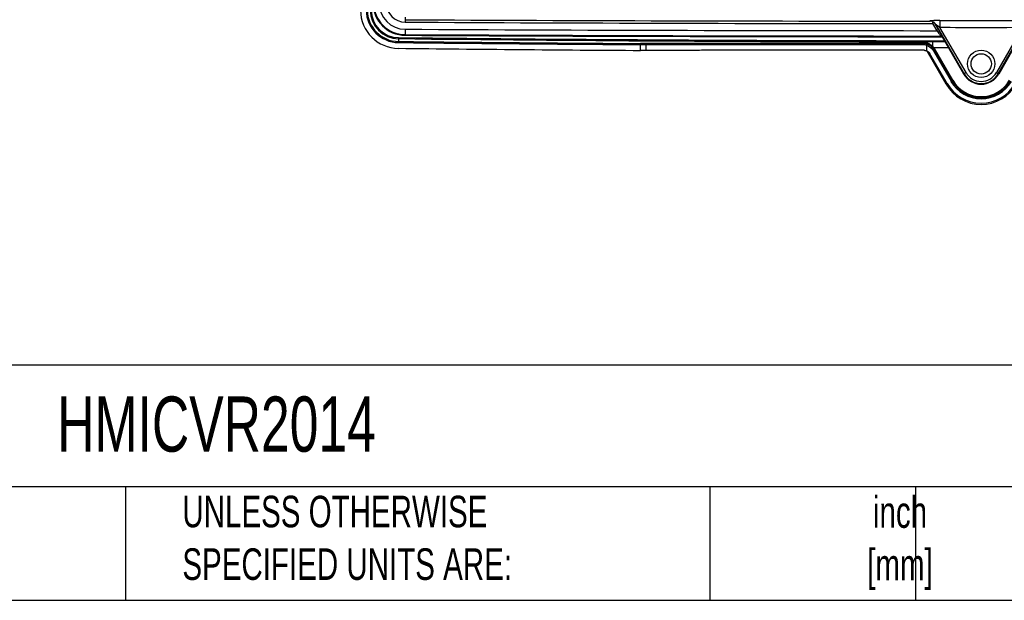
# Model space of a CAD drawing. Header units: inches. Extents: x 1.7 to 75.2, y 1.7 to 57.7.
# Tile 17 of 34: x 43.2 to 61.4, y 1.7 to 12.5. Entities that reach past the tile are written whole.
import ezdxf

# ---------------------------------------------------------------- set-up
doc = ezdxf.new("R2010")
doc.units = ezdxf.units.IN
doc.header["$LTSCALE"] = 7
doc.header["$MEASUREMENT"] = 0
doc.layers.add('TEXT', color=140, linetype='Continuous', lineweight=25)
doc.styles.add('SLDTEXTSTYLE0', font='TXT', dxfattribs={"width": 0.7})

msp = doc.modelspace()

# ---------------------------------------------------------------- linework, layer by layer
for p, q in [((50.314, 12.528), (50.314, 12.484)), ((50.314, 12.484), (50.314, 12.439)), ((60.07, 12.412), (60.146, 12.281)), ((60.18, 12.301), (60.113, 12.418)), ((60.128, 12.397), (60.654, 11.485)), ((61.284, 11.485), (61.811, 12.397)), ((50.313, 12.308), (50.313, 12.208)), ((50.313, 12.208), (50.313, 12.196)), ((60.689, 11.505), (60.205, 12.343)), ((61.734, 12.343), (61.25, 11.505)), ((50.19, 12.133), (50.189, 12.082)), ((50.189, 12.062), (50.189, 12.082)), ((50.19, 12.153), (50.19, 12.133)), ((54.668, 11.916), (54.668, 12.023)), ((54.764, 12.023), (54.764, 11.916)), ((59.87, 12.071), (59.885, 12.046)), ((60.3, 12.078), (60.07, 12.078)), ((60.218, 12.182), (60.218, 12.179)), ((60.253, 12.159), (60.253, 12.162)), ((60.645, 11.48), (60.253, 12.159)), ((61.686, 12.159), (61.294, 11.48)), ((59.958, 12.014), (59.958, 11.91)), ((59.968, 11.904), (60.321, 11.293)), ((60.321, 11.293), (59.968, 11.904)), ((60.34, 11.304), (60.022, 11.855)), ((60.084, 11.91), (60.411, 11.345)), ((60.102, 11.92), (60.089, 11.943)), ((60.095, 11.971), (60.361, 11.971)), ((60.428, 11.355), (60.102, 11.92)), ((60.445, 11.365), (60.106, 11.953)), ((60.645, 11.48), (60.654, 11.485)), ((60.689, 11.505), (60.654, 11.485)), ((61.25, 11.505), (61.284, 11.485)), ((61.294, 11.48), (61.284, 11.485)), ((60.34, 11.304), (60.321, 11.293)), ((60.411, 11.345), (60.428, 11.355)), ((60.445, 11.365), (60.428, 11.355)), ((60.321, 11.293), (60.321, 11.293))]:
    msp.add_line(p, q)
at = {"flags": 128}
msp.add_lwpolyline([(59.984, 11.888), (60.006, 11.87), (60.022, 11.855)], dxfattribs=at)
for radius in [0.253, 0.188]:
    msp.add_circle((60.969, 11.667), radius)
for centre, radius, start, end in [((50.316, 12.796), 0.6, 180.3207, 269.71), ((50.316, 12.796), 0.588, 180.3207, 269.71), ((50.316, 12.796), 0.488, 180.3207, 269.71), ((50.316, 12.796), 0.357, 180.3207, 269.71), ((50.196, 12.665), 0.711, 180.6754, 269.3753), ((50.196, 12.665), 0.604, 180.6754, 269.3753), ((50.196, 12.665), 0.584, 180.6754, 269.3753), ((50.196, 12.665), 0.532, 180.6754, 269.3753), ((50.196, 12.665), 0.512, 180.6754, 269.3753), ((60.969, 2117.533), 2105.076, 269.709988, 269.974305), ((60.969, 2117.533), 2105.121, 269.709988, 269.975519), ((60.969, 2117.533), 2105.065, 269.979203, 270.020797), ((60.969, 2117.533), 2105.252, 269.709988, 269.977582), ((60.969, 2117.533), 2105.351, 269.709988, 269.979565), ((60.969, 2117.533), 2105.19, 269.979203, 270.020797), ((60.977, 1001.539), 989.516, 269.375345, 269.634687), ((60.977, 1001.539), 989.536, 269.375345, 269.634687), ((60.977, 1001.539), 989.444, 269.375345, 269.960182), ((60.977, 1001.539), 989.464, 269.375345, 269.939182), ((60.969, 2117.533), 2105.364, 269.709988, 269.980161), ((60.977, 1001.539), 989.643, 269.375345, 269.634726), ((60.969, 11.667), 0.375, 210, 330), ((60.969, 11.667), 0.364, 210, 330), ((60.969, 11.667), 0.324, 210, 330), ((60.969, 11.667), 0.726, 210, 330), ((60.969, 11.667), 0.645, 210, 330), ((60.969, 11.667), 0.625, 210, 330), ((60.969, 11.667), 0.605, 210, 330), ((60.969, 11.667), 0.749, 210, 330)]:
    msp.add_arc(centre, radius, start, end)
for points, knots in [([(60.205, 12.468), (60.179, 12.468), (60.153, 12.468), (60.104, 12.467), (60.082, 12.466), (60.045, 12.464), (60.031, 12.463), (60.021, 12.461), (60.019, 12.46), (60.02, 12.459), (60.022, 12.458), (60.025, 12.457)], [0, 0, 0, 0, 0.25, 0.25, 0.5, 0.5, 0.75, 0.75, 0.875, 0.875, 1, 1, 1, 1]), ([(60.068, 12.452), (60.065, 12.453), (60.059, 12.454), (60.05, 12.455), (60.042, 12.456), (60.033, 12.457), (60.028, 12.457), (60.025, 12.457)], [0, 0, 0, 0, 0.20509, 0.407609, 0.607583, 0.805037, 1, 1, 1, 1]), ([(60.105, 12.432), (60.104, 12.432), (60.1, 12.43), (60.087, 12.422), (60.079, 12.417), (60.07, 12.412)], [0, 0, 0, 0, 0.5, 0.5, 1, 1, 1, 1]), ([(60.074, 12.45), (60.076, 12.449), (60.083, 12.446), (60.097, 12.435), (60.113, 12.419), (60.123, 12.404), (60.128, 12.397)], [0, 0, 0, 0, 0.166106, 0.462195, 0.735937, 1, 1, 1, 1]), ([(60.128, 12.397), (60.128, 12.398), (60.13, 12.397), (60.138, 12.392), (60.144, 12.388), (60.159, 12.377), (60.168, 12.371), (60.186, 12.358), (60.196, 12.35), (60.205, 12.343)], [0, 0, 0, 0, 0.25, 0.25, 0.5, 0.5, 0.75, 0.75, 1, 1, 1, 1]), ([(60.205, 12.468), (60.205, 12.467), (60.205, 12.463), (60.205, 12.45), (60.205, 12.44), (60.205, 12.418), (60.205, 12.404), (60.205, 12.375), (60.205, 12.359), (60.205, 12.343)], [0, 0, 0, 0, 0.25, 0.25, 0.5, 0.5, 0.75, 0.75, 1, 1, 1, 1]), ([(60.18, 12.301), (60.18, 12.301), (60.176, 12.299), (60.163, 12.291), (60.154, 12.286), (60.146, 12.281)], [0, 0, 0, 0, 0.5, 0.5, 1, 1, 1, 1]), ([(60.146, 12.281), (60.164, 12.258), (60.183, 12.235), (60.203, 12.207), (60.209, 12.199), (60.216, 12.187), (60.219, 12.183), (60.218, 12.182)], [0, 0, 0, 0, 0.5, 0.5, 0.75, 0.75, 1, 1, 1, 1]), ([(60.253, 12.162), (60.253, 12.163), (60.251, 12.169), (60.243, 12.186), (60.238, 12.197), (60.217, 12.236), (60.199, 12.269), (60.18, 12.301)], [0, 0, 0, 0, 0.25, 0.25, 0.5, 0.5, 1, 1, 1, 1]), ([(54.668, 12.023), (54.668, 12.028), (54.668, 12.033), (54.668, 12.04), (54.668, 12.043), (54.668, 12.043)], [0, 0, 0, 0, 0.5, 0.5, 1, 1, 1, 1]), ([(60.07, 12.078), (60.057, 12.078), (60.043, 12.078), (60.017, 12.077), (60.005, 12.077), (59.969, 12.076), (59.948, 12.075), (59.927, 12.075)], [0, 0, 0, 0, 0.25, 0.25, 0.5, 0.5, 1, 1, 1, 1]), ([(60.07, 12.078), (60.07, 12.069), (60.07, 12.057), (60.07, 12.03), (60.07, 12.014), (60.07, 11.997)], [0, 0, 0, 0, 0.5, 0.5, 1, 1, 1, 1]), ([(60.218, 12.179), (60.219, 12.179), (60.222, 12.179), (60.226, 12.178), (60.23, 12.177), (60.234, 12.176), (60.237, 12.174), (60.241, 12.171), (60.244, 12.169), (60.247, 12.166), (60.25, 12.162), (60.252, 12.16), (60.253, 12.159)], [0, 0, 0, 0, 0.093015, 0.187571, 0.283676, 0.381314, 0.480477, 0.581192, 0.683509, 0.787427, 0.892925, 1, 1, 1, 1]), ([(54.764, 11.916), (54.758, 11.916), (54.745, 11.916), (54.726, 11.916), (54.707, 11.916), (54.688, 11.916), (54.675, 11.916), (54.668, 11.916)], [0, 0, 0, 0, 0.198413, 0.397546, 0.597473, 0.798266, 1, 1, 1, 1]), ([(59.913, 11.919), (59.863, 11.919), (59.765, 11.919), (59.618, 11.919), (59.47, 11.919), (59.323, 11.919), (59.176, 11.919), (59.028, 11.919), (58.881, 11.919), (58.734, 11.92), (58.586, 11.92), (58.439, 11.92), (58.292, 11.92), (58.145, 11.92), (57.998, 11.92), (57.85, 11.92), (57.703, 11.919), (57.556, 11.919), (57.409, 11.919), (57.262, 11.919), (57.115, 11.919), (56.968, 11.919), (56.821, 11.919), (56.674, 11.919), (56.527, 11.919), (56.38, 11.918), (56.233, 11.918), (56.086, 11.918), (55.939, 11.918), (55.792, 11.918), (55.645, 11.917), (55.498, 11.917), (55.351, 11.917), (55.205, 11.917), (55.058, 11.916), (54.911, 11.916), (54.813, 11.916), (54.764, 11.916)], [0, 0, 0, 0, 0.028592, 0.05718, 0.085765, 0.114347, 0.142925, 0.171502, 0.200075, 0.228646, 0.257216, 0.285783, 0.314349, 0.342913, 0.371477, 0.400039, 0.4286, 0.457161, 0.485722, 0.514282, 0.542843, 0.571404, 0.599965, 0.628527, 0.65709, 0.685654, 0.71422, 0.742787, 0.771356, 0.799927, 0.828501, 0.857076, 0.885655, 0.914236, 0.942821, 0.971409, 1, 1, 1, 1]), ([(59.913, 11.919), (59.915, 11.919), (59.919, 11.919), (59.926, 11.918), (59.932, 11.917), (59.939, 11.916), (59.945, 11.914), (59.952, 11.913), (59.956, 11.911), (59.958, 11.91)], [0, 0, 0, 0, 0.141223, 0.282338, 0.423742, 0.565826, 0.70898, 0.853582, 1, 1, 1, 1]), ([(59.958, 11.91), (59.96, 11.909), (59.965, 11.907), (59.971, 11.904), (59.978, 11.901), (59.984, 11.897), (59.989, 11.893), (59.997, 11.887), (60.005, 11.878), (60.015, 11.867), (60.02, 11.859), (60.022, 11.855)], [0, 0, 0, 0, 0.084999, 0.169006, 0.252274, 0.335059, 0.417624, 0.500234, 0.667354, 0.833229, 1, 1, 1, 1]), ([(60.106, 11.953), (60.101, 11.95), (60.097, 11.948), (60.09, 11.944), (60.089, 11.943), (60.089, 11.943)], [0, 0, 0, 0, 0.5, 0.5, 1, 1, 1, 1])]:
    msp.add_open_spline(points, degree=3, knots=knots)
for points in [[(60.068, 12.452), (60.068, 12.448), (60.068, 12.436), (60.069, 12.42), (60.07, 12.412)], [(54.762, 12.043), (54.731, 12.043), (54.7, 12.043), (54.668, 12.043)], [(54.668, 12.023), (54.7, 12.023), (54.732, 12.023), (54.764, 12.023)], [(59.885, 12.046), (58.174, 12.048), (56.465, 12.047), (54.762, 12.043)], [(54.764, 12.023), (54.764, 12.028), (54.764, 12.038), (54.763, 12.042), (54.762, 12.043)], [(54.764, 12.023), (56.466, 12.027), (58.175, 12.028), (59.885, 12.026)], [(59.927, 12.075), (59.907, 12.074), (59.888, 12.072), (59.87, 12.071)], [(59.87, 12.071), (59.903, 12.07), (59.936, 12.064), (59.966, 12.051)], [(59.967, 12.053), (59.936, 12.065), (59.903, 12.071), (59.87, 12.071)], [(59.885, 12.026), (59.885, 12.031), (59.885, 12.041), (59.885, 12.045), (59.885, 12.046)], [(59.965, 12.033), (59.939, 12.041), (59.912, 12.046), (59.885, 12.046)], [(59.885, 12.026), (59.91, 12.026), (59.935, 12.022), (59.958, 12.014)], [(59.927, 12.075), (59.941, 12.073), (59.955, 12.066), (59.967, 12.053)], [(59.958, 12.014), (59.96, 12.018), (59.963, 12.028), (59.965, 12.032), (59.965, 12.033)], [(60.102, 11.92), (60.072, 11.972), (60.022, 12.013), (59.965, 12.033)], [(59.967, 12.053), (59.966, 12.052), (59.966, 12.051), (59.966, 12.051)], [(59.966, 12.051), (59.983, 12.044), (60.015, 12.026), (60.043, 12.001), (60.056, 11.988)], [(60.07, 11.997), (60.054, 12.01), (60.02, 12.031), (59.985, 12.047), (59.967, 12.053)], [(60.253, 12.162), (60.25, 12.168), (60.239, 12.178), (60.225, 12.182), (60.218, 12.182)], [(59.958, 12.014), (60.011, 11.996), (60.057, 11.958), (60.084, 11.91)], [(60.056, 11.988), (60.056, 11.987), (60.06, 11.989), (60.067, 11.994), (60.07, 11.997)], [(60.056, 11.988), (60.064, 11.979), (60.071, 11.969), (60.078, 11.959)], [(60.095, 11.971), (60.087, 11.98), (60.079, 11.989), (60.07, 11.997)], [(60.095, 11.971), (60.09, 11.968), (60.082, 11.962), (60.078, 11.959), (60.078, 11.959)], [(60.078, 11.959), (60.082, 11.954), (60.085, 11.948), (60.089, 11.943)], [(60.084, 11.91), (60.089, 11.913), (60.098, 11.918), (60.102, 11.92), (60.102, 11.92)], [(60.106, 11.953), (60.102, 11.959), (60.099, 11.965), (60.095, 11.971)]]:
    msp.add_open_spline(points, degree=3)
at = {"layer": 'TEXT'}
for p, q in [((75.25, 6.098), (1.75, 6.098)), ((75.25, 3.85), (1.75, 3.85)), ((45.136, 3.85), (45.136, 1.75)), ((55.952, 3.85), (55.952, 1.75)), ((59.751, 3.85), (59.751, 1.75)), ((1.75, 1.75), (75.25, 1.75))]:
    msp.add_line(p, q, dxfattribs=at)

# ---------------------------------------------------------------- texts
at = {"layer": 'TEXT', "style": 'SLDTEXTSTYLE0'}
for s, insert, char_height, attachment_point in [('HMICVR2014', (43.876, 5.518), 1.0208, 1), ('UNLESS OTHERWISE ^JSPECIFIED UNITS ARE:', (46.191, 3.683), 0.58333, 1), ('inch^J[mm]', (59.467, 3.673), 0.5833, 2)]:
    msp.add_mtext(s, dxfattribs=dict(at, insert=insert, char_height=char_height, attachment_point=attachment_point))

doc.saveas('drawing.dxf')
